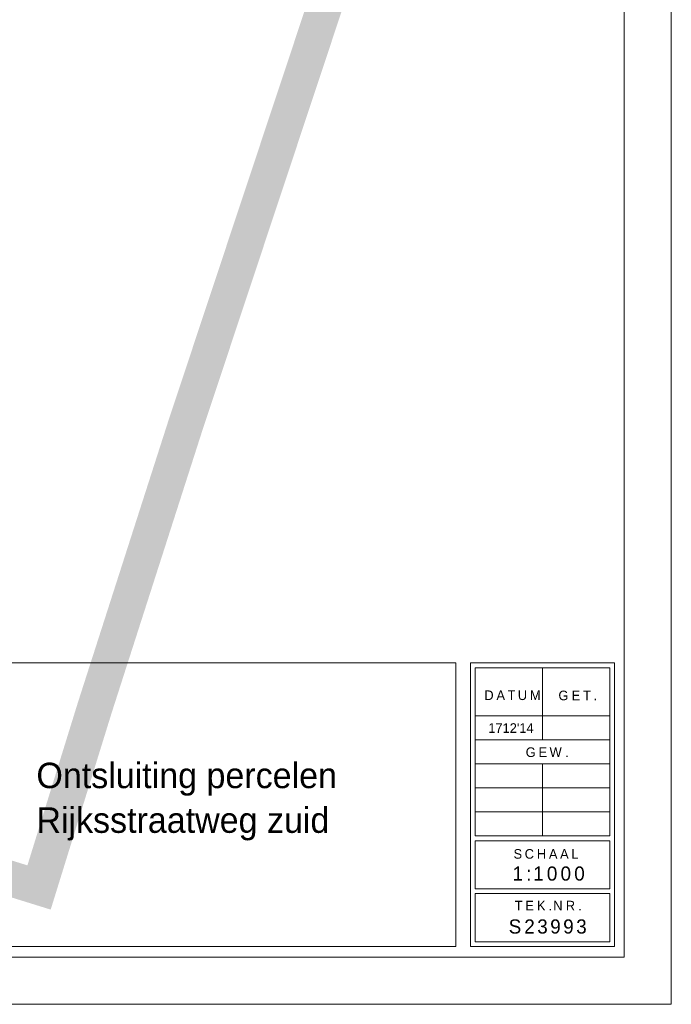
# Model space of a CAD drawing. Header units: metres. Extents: x 102313 to 104557, y 415820 to 422103.
# Tile 7 of 256: x 103176 to 103314, y 417175 to 417384. Entities that reach past the tile are written whole.
import ezdxf
from ezdxf.enums import TextEntityAlignment as Align

# ---------------------------------------------------------------- set-up
doc = ezdxf.new("R2010")
doc.units = ezdxf.units.M
doc.header["$MEASUREMENT"] = 0
doc.linetypes.add('KG-GV', pattern=[42, 12, -6, 0, -6, 12, -6])
doc.layers.add('00-Kader', color=2, linetype='Continuous', lineweight=0)
doc.layers.add('N-WE-KG-GRONDVERWERVING-G', color=130, linetype='KG-GV', lineweight=30)
doc.styles.add('Style-INTL_ISO', font='INTL_ISO.shx')

msp = doc.modelspace()

# ---------------------------------------------------------------- linework, layer by layer
at = {"layer": '00-Kader', "color": 7}
for p, q in [((103268.619, 417247.269), (103157.439, 417247.269)), ((103268.619, 417247.269), (103268.619, 417187.089)), ((103271.679, 417247.269), (103271.679, 417187.089)), ((103302.279, 417247.269), (103271.679, 417247.269)), ((103302.279, 417187.089), (103302.279, 417247.269)), ((103286.979, 417246.249), (103286.979, 417230.949)), ((103272.699, 417236.049), (103301.259, 417236.049)), ((103272.699, 417230.949), (103301.259, 417230.949)), ((103272.699, 417225.849), (103301.259, 417225.849)), ((103286.979, 417225.849), (103286.979, 417210.549)), ((103272.699, 417220.749), (103301.259, 417220.749)), ((103272.699, 417215.649), (103301.259, 417215.649)), ((103272.699, 417210.549), (103301.259, 417210.549)), ((103272.699, 417199.329), (103272.699, 417209.529)), ((103272.699, 417209.529), (103301.259, 417209.529)), ((103301.259, 417199.329), (103301.259, 417209.529)), ((103272.699, 417199.329), (103301.259, 417199.329)), ((103272.699, 417188.109), (103272.699, 417198.309)), ((103272.699, 417198.309), (103301.259, 417198.309)), ((103301.259, 417188.109), (103301.259, 417198.309)), ((103157.439, 417187.089), (103268.619, 417187.089)), ((103271.679, 417187.089), (103302.279, 417187.089)), ((103272.699, 417188.109), (103301.259, 417188.109))]:
    msp.add_line(p, q, dxfattribs=at)
at = {"layer": '00-Kader', "flags": 128}
for points in [[(103314.343, 417174.833), (103314.343, 417768.833), (102894.343, 417768.833), (102894.343, 417174.833), (103314.343, 417174.833)], [(103304.343, 417184.833), (103304.343, 417758.833), (102904.343, 417758.833), (102904.343, 417184.833), (103304.343, 417184.833)]]:
    msp.add_lwpolyline(points, close=True, dxfattribs=at)
at = {"layer": '00-Kader', "color": 7, "flags": 128}
msp.add_lwpolyline([(103301.259, 417210.549), (103301.259, 417246.249), (103272.699, 417246.249), (103272.699, 417210.549)], dxfattribs=at)
at = {"layer": 'N-WE-KG-GRONDVERWERVING-G', "linetype": 'Continuous', "lineweight": 0, "ltscale": 5, "const_width": 7.5, "flags": 128}
msp.add_lwpolyline([(103170.717, 417202.525), (103180.087, 417199.619), (103191.928, 417237.797), (103211.098, 417297.438), (103224.246, 417336.981), (103227.821, 417347.733), (103241.913, 417390.113)], dxfattribs=at)

# ---------------------------------------------------------------- texts
at = {"layer": '00-Kader', "color": 7, "style": 'Style-INTL_ISO'}
msp.add_text("1712'14     ", height=2.04, dxfattribs=at).set_placement((103275.474, 417234.465), align=Align.TOP_LEFT)
for s, insert, char_height, attachment_point, line_spacing_factor in [('\\T1.303;DATUM', (103274.642, 417241.43), 2.04, 1, 0.6), ('\\T1.326;GET.', (103290.375, 417241.385), 2.04, 1, 0.6), ('\\T1.288;GEW.', (103283.419, 417229.346), 2.04, 1, 0.6), ('Ontsluiting percelen\\PRijksstraatweg zuid\\P\\P', (103179.524, 417200.103), 5.4, 7, 1.053333), ('\\T1.305;SCHAAL', (103280.833, 417207.765), 2.04, 1, 0.6), ('\\T1.304;1:1000', (103280.635, 417204.074), 3, 1, 0.72), ('\\T1.349;TEK.NR.', (103281.1, 417196.797), 2.04, 1, 0.6), ('\\T1.236;S23993', (103279.804, 417192.841), 3, 1, 0.72)]:
    msp.add_mtext(s, dxfattribs=dict(at, insert=insert, char_height=char_height, attachment_point=attachment_point, line_spacing_factor=line_spacing_factor))

doc.saveas('drawing.dxf')
